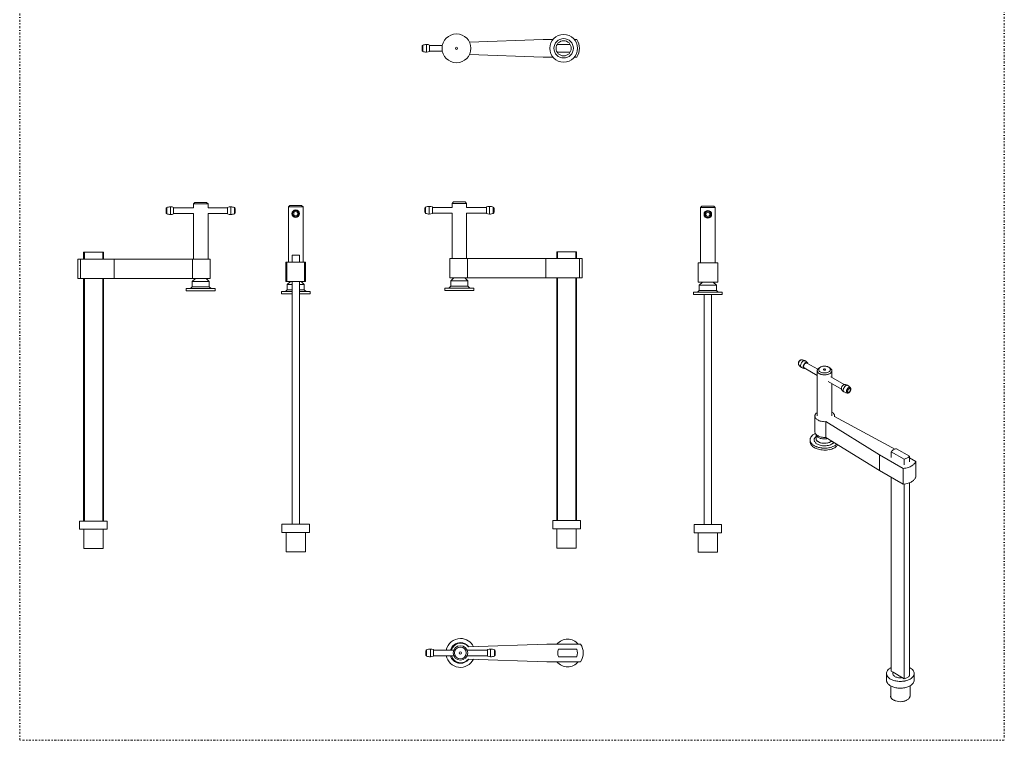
# Model space of a CAD drawing. Header units: millimetres. Extents: x -48 to 1376, y -71 to 1988.
# Tile 1 of 2: x -48 to 1376, y -71 to 971. Entities that reach past the tile are written whole.
import ezdxf

# ---------------------------------------------------------------- set-up
doc = ezdxf.new("R2010")
doc.units = ezdxf.units.MM
doc.header["$MEASUREMENT"] = 0
doc.linetypes.add('DASHEDDOT', pattern=[9.2, 3, -3, 0.2, -3])
for name, color, linetype, true_color in [('Default', 7, 'Continuous', 0xffffff), ('sichtbar', 7, 'Continuous', 0xffffff), ('Tangente', 7, 'Continuous', 0xffffff)]:
    doc.layers.add(name, color=color, linetype=linetype, true_color=true_color)

msp = doc.modelspace()

# ---------------------------------------------------------------- linework, layer by layer
at = {"layer": 'Default', "color": 7, "linetype": 'DASHEDDOT', "lineweight": 5, "true_color": 0xffffff}
for p, q in [((-48.2, -71.2), (-48.2, 1987.6)), ((1375.6, 1987.6), (1375.6, -71.2))]:
    msp.add_line(p, q, dxfattribs=at)
at = {"layer": 'Default', "color": 3, "linetype": 'DASHEDDOT', "lineweight": 5, "true_color": 0x00ff00}
msp.add_line((1375.6, -71.2), (-48.2, -71.2), dxfattribs=at)
at = {"layer": 'sichtbar', "color": 1, "linetype": 'Continuous', "lineweight": 5, "true_color": 0xff0000}
for p, q in [((602.2, 939), (708.7, 942.7)), ((708.7, 942.7), (723, 942.7)), ((753.9, 942.7), (757.3, 942.7)), ((533.6, 933), (533.6, 927)), ((544.6, 934.8), (544.6, 925.2)), ((563, 934), (544.6, 934)), ((563, 926), (544.6, 926)), ((728.8, 935.4), (748, 935.4)), ((708.7, 917.3), (602.2, 920.9)), ((723, 917.3), (708.7, 917.3)), ((748, 924.6), (728.8, 924.6)), ((757.3, 917.3), (753.9, 917.3)), ((163.4, 692.1), (163.4, 698.1)), ((174.4, 690.3), (174.4, 699.9)), ((174.4, 699.1), (203, 699.1)), ((203, 705.1), (205, 707.1)), ((203, 699.1), (203, 705.1)), ((203, 705.1), (213.5, 705.1)), ((205, 707.1), (213.5, 707.1)), ((213.5, 707.1), (222.1, 707.1)), ((213.5, 705.1), (224.1, 705.1)), ((224.1, 705.1), (222.1, 707.1)), ((224.1, 699.1), (224.1, 705.1)), ((224.1, 699.1), (252.4, 699.1)), ((252.4, 690.3), (252.4, 699.9)), ((263.4, 692.1), (263.4, 698.1)), ((340.5, 700.7), (342.5, 702.7)), ((340.5, 620.7), (340.5, 700.7)), ((340.5, 700.7), (361.5, 700.7)), ((342.5, 702.7), (359.5, 702.7)), ((361.5, 700.7), (359.5, 702.7)), ((361.5, 620.7), (361.5, 700.7)), ((537.7, 698.7), (537.7, 692.7)), ((548.7, 700.5), (548.7, 690.9)), ((577, 699.7), (548.7, 699.7)), ((577, 705.7), (579, 707.7)), ((577, 699.7), (577, 705.7)), ((577, 705.7), (598.1, 705.7)), ((579, 707.7), (596.1, 707.7)), ((598.1, 705.7), (596.1, 707.7)), ((598.1, 699.7), (598.1, 705.7)), ((626.7, 699.7), (598.1, 699.7)), ((626.7, 700.5), (626.7, 690.9)), ((637.7, 698.7), (637.7, 692.7)), ((936.4, 699.8), (938.4, 701.8)), ((936.4, 699.8), (957.5, 699.8)), ((936.4, 619.8), (936.4, 699.8)), ((938.4, 701.8), (955.5, 701.8)), ((957.5, 699.8), (955.5, 701.8)), ((957.5, 619.8), (957.5, 699.8)), ((174.4, 691.1), (203, 691.1)), ((203, 625.1), (203, 691.1)), ((224.1, 625.1), (224.1, 691.1)), ((224.1, 691.1), (252.4, 691.1)), ((577, 691.7), (548.7, 691.7)), ((577, 625.7), (577, 691.7)), ((598.1, 625.7), (598.1, 691.7)), ((626.7, 691.7), (598.1, 691.7)), ((44.2, 625.1), (44.2, 635.1)), ((44.2, 635.1), (45.3, 635.1)), ((45.3, 635.1), (71.8, 635.1)), ((45.3, 625.1), (45.3, 635.1)), ((71.8, 635.1), (72.9, 635.1)), ((71.8, 625.1), (71.8, 635.1)), ((72.9, 625.1), (72.9, 635.1)), ((345.7, 620.7), (345.7, 630.7)), ((345.7, 630.7), (356.4, 630.7)), ((356.4, 620.7), (356.4, 630.7)), ((728.3, 625.7), (728.3, 635.7)), ((728.3, 635.7), (729.3, 635.7)), ((729.3, 635.7), (755.8, 635.7)), ((729.3, 625.7), (729.3, 635.7)), ((755.8, 625.7), (755.8, 635.7)), ((755.8, 635.7), (756.9, 635.7)), ((756.9, 625.7), (756.9, 635.7)), ((35.8, 597.1), (35.8, 625.1)), ((35.8, 625.1), (39.7, 625.1)), ((39.7, 625.1), (88.3, 625.1)), ((39.7, 597.1), (39.7, 625.1)), ((88.3, 625.1), (201.9, 625.1)), ((88.3, 597.1), (88.3, 625.1)), ((201.9, 625.1), (227.3, 625.1)), ((201.9, 597.1), (201.9, 625.1)), ((227.3, 597.1), (227.3, 625.1)), ((336.8, 592.7), (336.8, 620.7)), ((336.8, 620.7), (338.3, 620.7)), ((338.3, 620.7), (363.7, 620.7)), ((338.3, 592.7), (338.3, 620.7)), ((363.7, 620.7), (365.3, 620.7)), ((363.7, 592.7), (363.7, 620.7)), ((365.3, 592.7), (365.3, 620.7)), ((573.8, 597.7), (573.8, 625.7)), ((573.8, 625.7), (599.2, 625.7)), ((599.2, 625.7), (712.8, 625.7)), ((599.2, 597.7), (599.2, 625.7)), ((712.8, 625.7), (761.4, 625.7)), ((712.8, 597.7), (712.8, 625.7)), ((761.4, 625.7), (765.3, 625.7)), ((761.4, 597.7), (761.4, 625.7)), ((765.3, 597.7), (765.3, 625.7)), ((932.7, 591.8), (932.7, 619.8)), ((932.7, 619.8), (961.2, 619.8)), ((961.2, 591.8), (961.2, 619.8)), ((35.8, 597.1), (39.7, 597.1)), ((39.7, 597.1), (88.3, 597.1)), ((44.2, 246.1), (44.2, 597.1)), ((45.3, 246.1), (45.3, 597.1)), ((71.8, 246.1), (71.8, 597.1)), ((72.9, 246.1), (72.9, 597.1)), ((88.3, 597.1), (201.9, 597.1)), ((198.6, 582.6), (201.2, 585.1)), ((201.2, 592.8), (205.8, 597.1)), ((201.2, 585.1), (201.2, 592.8)), ((201.2, 592.8), (213.5, 592.8)), ((201.2, 585.1), (213.5, 585.1)), ((201.9, 597.1), (227.3, 597.1)), ((213.5, 592.8), (225.9, 592.8)), ((213.5, 585.1), (225.9, 585.1)), ((225.9, 592.8), (221.3, 597.1)), ((225.9, 585.1), (225.9, 592.8)), ((228.5, 582.6), (225.9, 585.1)), ((336.8, 592.7), (338.3, 592.7)), ((338.3, 592.7), (363.7, 592.7)), ((338.7, 588.4), (343.3, 592.7)), ((338.7, 580.7), (338.7, 588.4)), ((338.7, 588.4), (345.7, 588.4)), ((345.7, 241.7), (345.7, 592.7)), ((356.4, 241.7), (356.4, 592.7)), ((356.4, 588.4), (363.3, 588.4)), ((363.3, 588.4), (358.7, 592.7)), ((363.3, 580.7), (363.3, 588.4)), ((363.7, 592.7), (365.3, 592.7)), ((572.6, 583.2), (575.3, 585.7)), ((573.8, 597.7), (599.2, 597.7)), ((575.3, 593.4), (579.8, 597.7)), ((575.3, 585.7), (575.3, 593.4)), ((575.3, 593.4), (599.9, 593.4)), ((575.3, 585.7), (599.9, 585.7)), ((599.9, 593.4), (595.3, 597.7)), ((599.2, 597.7), (712.8, 597.7)), ((599.9, 585.7), (599.9, 593.4)), ((602.6, 583.2), (599.9, 585.7)), ((712.8, 597.7), (761.4, 597.7)), ((728.3, 246.7), (728.3, 597.7)), ((729.3, 246.7), (729.3, 597.7)), ((755.8, 246.7), (755.8, 597.7)), ((756.9, 246.7), (756.9, 597.7)), ((761.4, 597.7), (765.3, 597.7)), ((932.7, 591.8), (961.2, 591.8)), ((934.6, 587.5), (939.2, 591.8)), ((934.6, 579.8), (934.6, 587.5)), ((934.6, 587.5), (959.3, 587.5)), ((959.3, 587.5), (954.7, 591.8)), ((959.3, 579.8), (959.3, 587.5)), ((192.7, 579.1), (192.7, 582.6)), ((192.7, 582.6), (213.5, 582.6)), ((192.7, 579.1), (213.5, 579.1)), ((213.5, 582.6), (234.4, 582.6)), ((213.5, 579.1), (234.4, 579.1)), ((234.4, 579.1), (234.4, 582.6)), ((330.2, 574.7), (330.2, 578.2)), ((330.2, 578.2), (345.7, 578.2)), ((330.2, 574.7), (345.7, 574.7)), ((336, 578.2), (338.7, 580.7)), ((338.7, 580.7), (345.7, 580.7)), ((356.4, 580.7), (363.3, 580.7)), ((356.4, 578.2), (371.9, 578.2)), ((356.4, 574.7), (371.9, 574.7)), ((366, 578.2), (363.3, 580.7)), ((371.9, 574.7), (371.9, 578.2)), ((566.7, 579.7), (566.7, 583.2)), ((566.7, 583.2), (608.4, 583.2)), ((566.7, 579.7), (608.4, 579.7)), ((608.4, 579.7), (608.4, 583.2)), ((926.1, 573.8), (926.1, 577.3)), ((926.1, 577.3), (967.8, 577.3)), ((926.1, 573.8), (967.8, 573.8)), ((932, 577.3), (934.6, 579.8)), ((934.6, 579.8), (959.3, 579.8)), ((941.6, 240.8), (941.6, 573.8)), ((952.3, 240.8), (952.3, 573.8)), ((961.9, 577.3), (959.3, 579.8)), ((967.8, 573.8), (967.8, 577.3)), ((1105.8, 465.7), (1090.2, 474.7)), ((1105.2, 456.8), (1086.2, 467.8)), ((1105.2, 398.2), (1105.2, 463.6)), ((1108.2, 467.9), (1109.6, 468.7)), ((1123.1, 467.9), (1121.7, 468.7)), ((1126.2, 453.9), (1126.2, 463.6)), ((1140, 436.7), (1120.8, 447.8)), ((1144, 443.6), (1124.8, 454.7)), ((1126.2, 398.2), (1126.2, 444.7)), ((1101.8, 375.2), (1101.8, 398.1)), ((1117.7, 389.9), (1195.2, 341.9)), ((1117.7, 367), (1117.7, 389.9)), ((1213.2, 352.3), (1130.1, 397.1)), ((1130.2, 397), (1130.2, 398.1)), ((1103.4, 365.6), (1103.4, 371.4)), ((1094.8, 360.7), (1094.8, 363.5)), ((1117.7, 367), (1195.2, 319.1)), ((1195.2, 341.9), (1229.6, 322.1)), ((1195.2, 319.1), (1195.2, 341.9)), ((1212.1, 346.4), (1230.9, 335.5)), ((1212.1, 338.2), (1212.1, 346.4)), ((1217.2, 350), (1213.2, 352.3)), ((1238.4, 339.9), (1219.7, 350.7)), ((1230.9, 327.4), (1230.9, 335.5)), ((1238.4, 331.7), (1238.4, 339.9)), ((1247.6, 332.4), (1238.4, 337.7)), ((1247.6, 309.6), (1247.6, 332.4)), ((1195.2, 319.1), (1229.6, 299.2)), ((1229.6, 299.2), (1229.6, 322.1)), ((1212.1, 28.7), (1212.1, 309.3)), ((1230.9, 17.9), (1230.9, 299.4)), ((1238.4, 22.3), (1238.4, 301.4)), ((38.5, 246.1), (78.5, 246.1)), ((38.5, 246.1), (38.5, 234.1)), ((78.5, 246.1), (78.5, 234.1)), ((722.6, 246.7), (722.6, 234.7)), ((722.6, 246.7), (762.6, 246.7)), ((762.6, 246.7), (762.6, 234.7)), ((38.5, 234.1), (78.5, 234.1)), ((44.5, 234.1), (44.5, 206.1)), ((72.5, 234.1), (72.5, 206.1)), ((331, 241.7), (331, 229.7)), ((331, 241.7), (351, 241.7)), ((331, 229.7), (351, 229.7)), ((337, 229.7), (337, 201.7)), ((351, 241.7), (371, 241.7)), ((351, 229.7), (371, 229.7)), ((365, 229.7), (365, 201.7)), ((371, 241.7), (371, 229.7)), ((722.6, 234.7), (762.6, 234.7)), ((728.6, 234.7), (728.6, 206.7)), ((756.6, 234.7), (756.6, 206.7)), ((926.9, 240.8), (926.9, 228.8)), ((926.9, 240.8), (966.9, 240.8)), ((926.9, 228.8), (966.9, 228.8)), ((932.9, 228.8), (932.9, 200.8)), ((960.9, 228.8), (960.9, 200.8)), ((966.9, 240.8), (966.9, 228.8)), ((44.5, 206.1), (72.5, 206.1)), ((337, 201.7), (351, 201.7)), ((351, 201.7), (365, 201.7)), ((728.6, 206.7), (756.6, 206.7)), ((932.9, 200.8), (960.9, 200.8)), ((539.2, 58.2), (539.2, 55.2)), ((550.2, 60), (550.2, 55.2)), ((579.4, 59.2), (550.2, 59.2)), ((628.2, 59.2), (598.8, 59.2)), ((714.3, 67.9), (600.7, 64)), ((628.2, 60), (628.2, 55.2)), ((639.2, 58.2), (639.2, 55.2)), ((763, 67.9), (714.3, 67.9)), ((757.4, 60.6), (730.8, 60.6)), ((539.2, 55.2), (539.2, 52.2)), ((550.2, 55.2), (550.2, 50.4)), ((579.4, 51.2), (550.2, 51.2)), ((628.2, 51.2), (598.8, 51.2)), ((600.7, 46.4), (714.3, 42.5)), ((628.2, 55.2), (628.2, 50.4)), ((639.2, 55.2), (639.2, 52.2)), ((730.8, 49.8), (757.4, 49.8)), ((714.3, 42.5), (763, 42.5)), ((1212.1, 28.7), (1214.7, 27.2)), ((1205.3, 25.5), (1205.3, 15.7)), ((1214.7, 27.2), (1228.3, 19.4)), ((1228.3, 19.4), (1230.9, 17.9)), ((1245.3, 25.5), (1245.3, 15.7)), ((1211.3, 7.5), (1211.3, -7.1)), ((1239.3, 7.5), (1239.3, -7.1))]:
    msp.add_line(p, q, dxfattribs=at)
for centre, radius in [((583.4, 930), 20.9), ((738.4, 930), 20), ((738.4, 930), 14), ((738.4, 930), 11), ((583.4, 930), 1.61), ((351, 690.7), 5.5), ((946.9, 689.8), 5.5), ((589.1, 55.2), 10.5), ((589.1, 55.2), 8.51), ((589.1, 55.2), 1.61)]:
    msp.add_circle(centre, radius, dxfattribs=at)
for centre, radius, start, end in [((738.4, 930), 22.7, 326.0525, 33.9475), ((535.2, 933), 1.6, 111.1187, 180), ((535.2, 927), 1.6, 180, 248.8813), ((540, 920.5), 15, 90, 111.1187), ((540, 920.5), 15, 72.254, 90), ((540, 939.5), 15, 248.8813, 270), ((540, 939.5), 15, 270, 287.746), ((165, 698.1), 1.6, 111.1187, 180), ((169.8, 685.6), 15, 90, 111.1187), ((169.8, 685.6), 15, 72.254, 90), ((257, 685.6), 15, 90, 107.746), ((257, 685.6), 15, 68.8813, 90), ((261.8, 698.1), 1.6, 0, 68.8813), ((539.3, 698.7), 1.6, 111.1187, 180), ((544.1, 686.2), 15, 90, 111.1187), ((544.1, 686.2), 15, 72.254, 90), ((631.3, 686.2), 15, 90, 107.746), ((631.3, 686.2), 15, 68.8813, 90), ((636.1, 698.7), 1.6, 0, 68.8813), ((165, 692.1), 1.6, 180, 248.8813), ((169.8, 704.6), 15, 248.8813, 270), ((169.8, 704.6), 15, 270, 287.746), ((257, 704.6), 15, 252.254, 270), ((257, 704.6), 15, 270, 291.1187), ((261.8, 692.1), 1.6, 291.1187, 0), ((539.3, 692.7), 1.6, 180, 248.8813), ((544.1, 705.2), 15, 248.8813, 270), ((544.1, 705.2), 15, 270, 287.746), ((631.3, 705.2), 15, 252.254, 270), ((631.3, 705.2), 15, 270, 291.1187), ((636.1, 692.7), 1.6, 291.1187, 360), ((1082.5, 473.9), 4.65, 170.0448, 181.7329), ((1081.7, 473.9), 3.87, 181.7329, 196.6552), ((1083.9, 473.6), 6.08, 159.8222, 170.0448), ((1080.9, 473.6), 3.02, 196.6552, 213.5642), ((1084.4, 473.4), 6.64, 150.6159, 159.8222), ((1087.8, 478.3), 11.4, 213.8152, 227.0433), ((1084.4, 473.4), 6.7, 141.4486, 150.6159), ((1084.1, 473.7), 6.21, 131.4164, 141.4486), ((1083.1, 474.8), 4.82, 120.0249, 131.4164), ((1088.1, 478.6), 11.8, 227.0433, 239.9983), ((1082.7, 475.5), 3.97, 104.3753, 120.0289), ((1082.5, 476.4), 3.03, 86.4363, 104.3753), ((1081.9, 468.1), 11.4, 72.9572, 86.1853), ((1091.3, 469.1), 6.52, 158.9341, 172.413), ((1089.7, 469.3), 4.86, 172.413, 188.0572), ((1081.8, 467.6), 11.8, 60.0021, 72.9572), ((1093.1, 468.4), 8.39, 147.0636, 158.9341), ((1090.3, 469.6), 4.93, 166.8979, 179.6982), ((1091.4, 469.3), 6.07, 155.3956, 166.8979), ((1092.2, 468.9), 6.99, 144.6753, 155.3956), ((1092.7, 468.6), 8.03, 134.9066, 147.0636), ((1091.8, 469.2), 6.51, 133.5504, 144.6753), ((1090.9, 470.5), 5.35, 119.9998, 134.9066), ((1090.4, 470.7), 4.39, 119.9998, 133.5504), ((1081.8, 467.6), 11.8, 49.1173, 59.9984), ((1090.1, 471.8), 3.88, 104.9771, 119.9998), ((1089.9, 471.6), 3.35, 108.1252, 119.9998), ((1089.5, 472.8), 2.08, 93.0188, 108.1252), ((1089.7, 473.5), 2.17, 84.836, 104.9771), ((1089.4, 473.2), 1.67, 77.445, 93.0188), ((1082, 467.9), 11.5, 38.0814, 49.1173), ((1089.5, 473.6), 1.34, 60.0002, 77.445), ((1089.7, 473.9), 1.71, 61.6295, 84.836), ((1089.7, 474), 1.66, 38.081, 61.6295), ((1089.5, 473.8), 1.98, 23.42, 38.081), ((1088.7, 473.4), 2.9, 11.3044, 23.42), ((1115.5, 456.8), 13.3, 96.3643, 103.5823), ((1115.7, 455.4), 14.8, 89.5154, 96.3643), ((1115.7, 455.4), 14.7, 82.6452, 89.5154), ((1115.9, 457.1), 13, 75.3468, 82.6452), ((1088.1, 478.6), 11.8, 240.0014, 250.8828), ((1088, 478.3), 11.5, 250.8828, 261.9191), ((1087.3, 469), 2.46, 188.0572, 210.1158), ((1086.7, 468.7), 1.79, 210.1158, 235.4375), ((1088.1, 469.6), 2.76, 179.6982, 196.8168), ((1087.4, 469.3), 1.98, 196.8168, 216.294), ((1086.6, 468.5), 1.64, 235.4375, 261.9195), ((1086.9, 469), 1.34, 216.294, 240.0002), ((1086.7, 468.9), 1.98, 261.9195, 276.5805), ((1086.6, 469.8), 2.9, 276.5805, 288.696), ((1108.7, 463.6), 3.51, 162.2119, 180), ((1108.7, 463.6), 3.51, 180, 196.1759), ((1109.6, 463.3), 4.44, 146.3972, 162.2119), ((1109.4, 463.8), 4.27, 196.1759, 210.8322), ((1110.2, 464.3), 5.15, 210.8322, 225.0009), ((1110.4, 462.7), 5.51, 131.645, 146.3972), ((1112.1, 466.2), 7.95, 225.0009, 236.3973), ((1112.7, 460.2), 8.83, 120.0005, 131.645), ((1110.2, 465.2), 3.08, 158.6855, 171.3918), ((1110, 465.2), 2.82, 171.3918, 184.6784), ((1110.1, 465.2), 2.9, 184.6784, 197.7313), ((1110.6, 465.4), 3.45, 197.7313, 209.6797), ((1110.8, 465), 3.67, 136.3467, 158.6855), ((1111.3, 465.8), 4.29, 209.6797, 230.0636), ((1113.2, 467.8), 9.86, 236.3973, 246.0632), ((1113.1, 462.8), 6.81, 120.0005, 136.3467), ((1113.7, 468.7), 8.04, 230.0636, 244.9171), ((1114.8, 471.5), 13.9, 246.0632, 254.208), ((1114.1, 461.1), 8.82, 111.1709, 120.0005), ((1114.9, 471.2), 10.8, 244.9171, 258.4929), ((1115.2, 458.2), 11.9, 103.5823, 111.1709), ((1115.4, 473.4), 15.8, 254.208, 262.356), ((1115.7, 475), 14.7, 258.4929, 270.1072), ((1115.7, 475.7), 18.2, 262.356, 269.9569), ((1114.6, 465.2), 0.587, 134.292, 180), ((1114.6, 465.2), 0.55, 180, 212.3831), ((1115, 465.5), 1.05, 212.3831, 235.6791), ((1115.4, 464.5), 1.66, 107.5865, 134.292), ((1115.4, 466), 1.66, 235.6791, 254.515), ((1115.6, 463.7), 2.41, 95.8578, 107.5865), ((1115.7, 467.1), 2.75, 254.515, 269.1399), ((1115.7, 463.3), 2.81, 85.0018, 95.8578), ((1115.7, 467.1), 2.79, 269.1399, 283.6306), ((1115.7, 475), 14.7, 270.1072, 281.1809), ((1115.7, 475.7), 18.2, 269.9569, 277.0737), ((1115.7, 463.5), 2.63, 73.7367, 85.0018), ((1115.9, 466.1), 1.78, 283.6306, 301.8124), ((1115.9, 464.4), 1.77, 60.0002, 73.7367), ((1116.2, 464.9), 1.17, 35.6574, 60.0002), ((1116.3, 465.5), 1.12, 301.8124, 325.7329), ((1116.7, 465.2), 0.557, 0, 35.6574), ((1116.7, 465.2), 0.554, 325.7329, 0), ((1115.9, 473.7), 16.1, 277.0737, 284.6337), ((1116.4, 471.4), 11, 281.1809, 293.9802), ((1116.2, 458.4), 11.7, 68.2226, 75.3468), ((1116.4, 471.9), 14.3, 284.6337, 293.2073), ((1117.3, 461.1), 8.76, 60.0002, 68.2226), ((1117.5, 468.9), 8.25, 293.9802, 309.5034), ((1118.3, 462.8), 6.77, 43.1862, 60.0002), ((1118.1, 467.9), 9.97, 293.2073, 303.4622), ((1120.1, 465.8), 4.26, 309.5034, 331.1862), ((1118.7, 460.2), 8.86, 48.7081, 60.0002), ((1120.6, 465), 3.6, 20.0627, 43.1862), ((1119.2, 466.3), 8.04, 303.4622, 314.2361), ((1121, 465.3), 3.18, 331.1862, 355.0612), ((1121.3, 465.2), 2.9, 355.0612, 20.0627), ((1120.8, 462.7), 5.6, 34.4945, 48.7081), ((1121.1, 464.4), 5.31, 314.2361, 327.5007), ((1121.7, 463.3), 4.5, 18.3157, 34.4945), ((1121.8, 463.8), 4.37, 327.5007, 342.8588), ((1122.7, 463.6), 3.51, 0, 18.3157), ((1122.7, 463.6), 3.51, 342.8588, 0), ((1148, 436.7), 8.16, 141.3391, 151.2657), ((1147.4, 437.2), 7.39, 131.6413, 141.3391), ((1145.9, 438.9), 5.13, 119.9998, 131.6413), ((1145.3, 440), 3.84, 103.8799, 119.9998), ((1144.8, 441.7), 2.08, 81.9195, 103.8799), ((1143.5, 432.4), 11.5, 70.8828, 81.9191), ((1143.4, 432.1), 11.8, 60.0014, 70.8828), ((1143.4, 432.1), 11.8, 47.0429, 59.9976), ((1146.9, 437.1), 6.96, 161.3449, 171.3073), ((1144.6, 437.5), 4.64, 171.3073, 183.5157), ((1143.5, 437.4), 3.5, 183.5157, 198.4732), ((1142.1, 437), 2.05, 198.4732, 218.081), ((1147.8, 436.8), 7.92, 151.2657, 161.3449), ((1149.5, 442.8), 11.5, 218.0814, 229.1177), ((1149.7, 443), 11.8, 229.1177, 239.9991), ((1149.7, 443.1), 11.8, 240.0021, 252.9572), ((1149.6, 442.6), 11.4, 252.9572, 266.1853), ((1149, 434.3), 3.04, 266.4182, 287.3164), ((1148.7, 435.5), 4.3, 287.3164, 304.8578), ((1148, 436.4), 5.39, 304.8578, 318.1483), ((1143.7, 432.4), 11.4, 33.8152, 47.0429), ((1147, 437.3), 6.77, 318.1483, 330.0002), ((1147, 437.3), 6.77, 330.0002, 341.8522), ((1150.6, 437.1), 3.04, 12.684, 33.5823), ((1148.3, 436.9), 5.39, 341.8522, 355.1427), ((1149.4, 436.8), 4.3, 355.1427, 12.684), ((1106.5, 398.1), 4.75, 163.8255, 180), ((1107.5, 397.8), 5.78, 149.1703, 163.8255), ((1108.5, 397.2), 6.96, 135.3366, 149.1703), ((1111.1, 394.6), 10.6, 124.1467, 135.3366), ((1120.2, 393.7), 11.7, 47.8488, 59.3168), ((1123.1, 396.9), 7.41, 33.4041, 47.8488), ((1124.3, 397.7), 5.99, 17.6711, 33.4041), ((1125.5, 398.1), 4.75, 0, 17.6711), ((1106.5, 398.1), 4.75, 180, 197.6696), ((1107.7, 398.4), 5.99, 197.6696, 213.4015), ((1108.9, 399.2), 7.39, 213.4015, 227.5297), ((1111.7, 402.3), 11.6, 227.5297, 238.8068), ((1113.2, 404.7), 14.4, 238.8068, 248.9018), ((1115.3, 410.2), 20.3, 248.9018, 257.4112), ((1115.8, 412.7), 22.8, 257.4112, 265.8193), ((1116, 414.6), 24.8, 265.8193, 273.8889), ((1125.3, 398.1), 4.87, 348.3521, 354.1358), ((1125.5, 398.1), 4.74, 354.1358, 0), ((1106.2, 361.1), 12.1, 127.3001, 142.4837), ((1111, 354.7), 20.1, 115.5234, 127.3001), ((1106.5, 375.2), 4.75, 180, 197.6696), ((1107.7, 375.6), 5.99, 197.6696, 213.4015), ((1108.9, 376.3), 7.39, 213.4015, 227.5297), ((1107.7, 371.9), 4.3, 186.9178, 205.4148), ((1111.7, 379.4), 11.6, 227.5297, 238.8068), ((1101.8, 363.5), 6.95, 169.8363, 180), ((1101.8, 363.5), 6.96, 180, 193.0355), ((1101.8, 360.7), 6.96, 180, 193.7997), ((1102.3, 363.4), 7.54, 160.0779, 169.8363), ((1102.7, 363.8), 7.93, 193.0355, 205.2423), ((1102.8, 360.9), 8.05, 193.7997, 206.6253), ((1102.9, 363.2), 8.16, 150.8302, 160.0779), ((1103.7, 364.2), 9.02, 205.2423, 217.3282), ((1103.9, 361.5), 9.28, 206.6253, 219.1983), ((1104.5, 362.3), 10, 142.4837, 150.8302), ((1106.5, 366.3), 12.5, 217.3282, 227.5931), ((1108.1, 368.1), 14.9, 227.5931, 236.4695), ((1106.1, 363.5), 5.37, 157.6942, 175.1837), ((1105.7, 363.5), 5.02, 175.1837, 193.2724), ((1106.2, 363.6), 5.54, 193.2724, 209.5568), ((1106.9, 363.2), 6.28, 142.2774, 157.6942), ((1108.2, 364.8), 7.83, 209.5568, 223.2442), ((1109.4, 361.2), 9.44, 129.7113, 142.2774), ((1109.7, 366.2), 9.89, 223.2442, 236.0649), ((1107.5, 365.6), 4.11, 180, 192.9715), ((1108, 365.7), 4.67, 192.9715, 205.1258), ((1109.2, 372.6), 6.02, 205.4148, 221.028), ((1108.6, 366), 5.32, 205.1258, 217.3558), ((1112.8, 370.8), 15.5, 236.0649, 246.305), ((1110.2, 367.2), 7.39, 217.3558, 227.7238), ((1110.5, 373.8), 7.77, 221.028, 235.4803), ((1111.2, 368.3), 8.83, 227.7238, 236.5364), ((1113.2, 381.9), 14.4, 238.8068, 248.9018), ((1113.4, 377.9), 12.7, 235.4803, 246.7523), ((1113.1, 371.1), 12.2, 236.5364, 244.0377), ((1114.1, 373.8), 18.7, 246.305, 255.2095), ((1113.9, 372.9), 14.2, 244.0377, 251.576), ((1115.3, 387.4), 20.3, 248.9018, 257.4112), ((1114.5, 380.7), 15.8, 246.7523, 256.958), ((1115.2, 376.6), 18.1, 251.576, 258.2421), ((1115.8, 389.8), 22.8, 257.4112, 265.8193), ((1115.6, 385.3), 20.5, 256.958, 265.9037), ((1115.7, 379), 20.5, 258.2421, 270.3163), ((1116, 391.8), 24.8, 265.8193, 273.8889), ((1115.7, 386.2), 21.4, 265.9037, 274.5395), ((1115.7, 378.8), 20.3, 270.3163, 282.4461), ((1115.8, 384.3), 19.5, 274.5395, 283.5974), ((1116, 378), 23.1, 279.1197, 287.5365), ((1116.2, 376.4), 17.9, 282.4461, 288.6598), ((1117.4, 372.9), 14.2, 288.6598, 295.6311), ((1117.9, 372.2), 17, 287.5365, 297.3427), ((1118.2, 371.2), 12.3, 295.6311, 303.467), ((1120.2, 368.2), 8.75, 303.467, 312.744), ((1119.3, 369.4), 13.8, 297.3427, 307.8578), ((1122.4, 365.4), 8.85, 307.8578, 321.0026), ((1123.5, 367.9), 14.6, 304.0802, 313.3947), ((1126.1, 362.4), 10.8, 314.1239, 325.7087), ((1107, 364), 13.2, 219.1983, 229.7399), ((1108.8, 366.1), 16, 229.7399, 239.3297), ((1111.2, 372.9), 20.6, 236.4695, 244.0173), ((1112.2, 371.9), 22.7, 239.3297, 247.377), ((1112.7, 375.9), 24, 244.0173, 251.4664), ((1113.6, 375.3), 26.4, 247.377, 254.8711), ((1114.8, 382.2), 30.6, 251.4664, 258.06), ((1115.3, 381.5), 32.8, 254.8711, 261.5897), ((1115.4, 384.8), 33.2, 258.06, 264.0347), ((1115.5, 379), 24.1, 255.2095, 263.0562), ((1115.6, 383.7), 35, 261.5897, 268.0928), ((1115.7, 387.6), 36.1, 264.0347, 269.7683), ((1115.7, 380.6), 25.7, 263.0562, 271.0471), ((1115.7, 384.7), 36.1, 268.0928, 274.4998), ((1115.7, 387.7), 36.2, 269.7683, 275.8304), ((1115.7, 380.1), 25.2, 271.0471, 279.1197), ((1115.8, 383.5), 34.8, 274.4998, 281.0147), ((1116, 384.7), 33.2, 275.8304, 282.1566), ((1116.8, 378.3), 29.6, 281.0147, 288.0894), ((1116.5, 382), 30.5, 282.1566, 288.7537), ((1117.9, 374.9), 26, 288.0894, 295.6336), ((1118.7, 375.8), 23.8, 288.7537, 296.2134), ((1121, 368.5), 18.9, 295.6336, 304.4933), ((1120.2, 372.7), 20.4, 296.2134, 304.0802), ((1122.8, 365.8), 15.6, 304.4933, 314.1239), ((1218.4, 341.7), 7.87, 130.8886, 143.7097), ((1221.1, 338.6), 12, 120.5099, 130.8886), ((1222.5, 336.3), 14.6, 111.4841, 120.5099), ((1224.4, 331.3), 20, 103.7574, 111.4841), ((1226.1, 354.9), 20, 283.7537, 291.48), ((1228.1, 350), 14.6, 291.48, 300.5051), ((1229.4, 347.7), 12, 300.5051, 310.8825), ((1232.1, 344.6), 7.87, 310.8825, 323.7019), ((1232.1, 341.8), 18.6, 302.0807, 310.0673), ((1235.4, 337.9), 13.5, 310.0673, 319.453), ((1236.9, 336.6), 11.5, 319.453, 329.6625), ((1239.2, 335.3), 8.84, 329.6625, 341.3079), ((1225.5, 359), 37.1, 276.4343, 282.1018), ((1226.6, 353.8), 31.8, 282.1018, 288.2242), ((1227.6, 350.6), 28.5, 288.2242, 294.6855), ((1230.4, 344.5), 21.8, 294.6855, 302.0807), ((1225.5, 336.1), 37.1, 276.4343, 282.1018), ((1226.6, 330.9), 31.8, 282.1018, 288.2242), ((1227.6, 327.8), 28.5, 288.2242, 294.6855), ((1230.4, 321.7), 21.8, 294.6855, 302.0807), ((1232.1, 319), 18.6, 302.0807, 310.0673), ((1235.4, 315.1), 13.5, 310.0673, 319.453), ((1236.9, 313.8), 11.5, 319.453, 329.6625), ((1239.2, 312.4), 8.84, 329.6625, 341.3079), ((589.1, 55.2), 20.9, 90, 168.944), ((589.1, 55.2), 20.9, 25.7174, 90), ((744.1, 55.2), 20, 39.42, 140.58), ((540.8, 58.2), 1.6, 111.1187, 180), ((545.7, 45.7), 15, 90, 111.1187), ((545.7, 45.7), 15, 72.254, 90), ((589.1, 55.2), 15, 90, 164.5231), ((589.6, 55.2), 14.2, 38.2128, 163.6963), ((589.1, 55.2), 15, 36.0551, 90), ((632.8, 45.7), 15, 90, 107.746), ((632.8, 45.7), 15, 68.8813, 90), ((637.6, 58.2), 1.6, 0, 68.8813), ((744.1, 55.2), 14.3, 157.9805, 202.0254), ((744.1, 55.2), 14.3, 337.9746, 22.0195), ((744.1, 55.2), 22.7, 326.0525, 33.9475), ((540.8, 52.2), 1.6, 180, 248.8813), ((545.7, 64.7), 15, 248.8813, 270), ((545.7, 64.7), 15, 270, 287.746), ((589.1, 55.2), 20.9, 191.056, 334.2828), ((589.1, 55.2), 15, 195.4769, 323.9452), ((589.6, 55.2), 14.2, 196.3644, 321.7153), ((632.8, 64.7), 15, 252.254, 270), ((632.8, 64.7), 15, 270, 291.1187), ((637.6, 52.2), 1.6, 291.1187, 360), ((744.1, 55.2), 20, 219.42, 320.58), ((1213.9, 24.8), 8.79, 143.6984, 160.6015), ((1215.9, 23.4), 11.2, 128.5846, 143.6984), ((1220.4, 17.7), 18.5, 116.815, 128.5846), ((1230.1, 17.7), 18.5, 51.5142, 63.1868), ((1234.6, 23.3), 11.3, 36.5538, 51.5142), ((1236.6, 24.8), 8.83, 19.5512, 36.5538), ((1212, 25.5), 6.69, 160.6015, 180), ((1211.9, 25.5), 6.67, 180, 191.7096), ((1211.9, 15.7), 6.67, 180, 191.7096), ((1212.7, 25.7), 7.42, 191.7096, 202.8093), ((1212.7, 15.9), 7.42, 191.7096, 202.8093), ((1213.4, 26), 8.26, 202.8093, 214.0962), ((1215.7, 27.5), 11, 214.0962, 223.8893), ((1217, 28.8), 12.8, 223.8893, 232.3672), ((1219.8, 32.4), 17.4, 232.3672, 239.6573), ((1221.2, 34.8), 20.1, 239.6573, 246.8745), ((1223.5, 40.3), 26.1, 246.8745, 253.2141), ((1217.9, 25.5), 3.67, 166.4847, 180), ((1218, 25.5), 3.68, 180, 199.1854), ((1218.5, 25.4), 4.22, 153.8877, 166.4847), ((1219, 25.9), 4.81, 199.1854, 215.9484), ((1220.1, 26.6), 6.1, 215.9484, 230.6728), ((1224.3, 42.9), 28.8, 253.2141, 258.8671), ((1222.5, 29.6), 9.9, 230.6728, 242.2244), ((1223.7, 31.9), 12.5, 242.2244, 253.1168), ((1225.1, 47), 33, 258.8671, 264.1533), ((1225.1, 36.5), 17.3, 253.1168, 262.3555), ((1225.3, 38), 18.8, 262.3555, 270.7834), ((1225.3, 37.7), 18.5, 270.7834, 279.2792), ((1225.4, 47.2), 33.2, 275.2034, 280.815), ((1226.1, 37.3), 20, 283.7537, 291.48), ((1226.2, 43), 28.9, 280.815, 286.831), ((1228.1, 32.3), 14.6, 291.48, 300.5051), ((1227, 40.3), 26.1, 286.831, 293.0018), ((1229.4, 30.1), 12, 300.5051, 310.8825), ((1229.3, 34.9), 20.3, 293.0018, 299.9998), ((1232.1, 26.9), 7.87, 310.8825, 323.7019), ((1231, 31.9), 16.8, 299.9998, 311.4016), ((1235.1, 27.3), 10.6, 311.4016, 325.7822), ((1236.8, 26.1), 8.52, 325.7822, 341.8485), ((1238.6, 25.5), 6.69, 0, 19.5512), ((1238.6, 25.5), 6.69, 341.8485, 0), ((1238.6, 15.7), 6.69, 341.8485, 0), ((1213.4, 16.2), 8.26, 202.8093, 214.0962), ((1215.7, 17.7), 11, 214.0962, 223.8893), ((1217, 19), 12.8, 223.8893, 232.3672), ((1219.8, 22.6), 17.4, 232.3672, 239.6573), ((1221.2, 25), 20.1, 239.6573, 246.8745), ((1223.5, 30.5), 26.1, 246.8745, 253.2141), ((1224.3, 33.1), 28.8, 253.2141, 258.8671), ((1225.1, 37.2), 33, 258.8671, 264.1533), ((1225.3, 48.2), 34.2, 264.1533, 269.6842), ((1225.3, 38.4), 34.2, 264.1533, 269.6842), ((1225.3, 48.4), 34.4, 269.6842, 275.2034), ((1225.3, 38.6), 34.4, 269.6842, 275.2034), ((1225.4, 37.4), 33.2, 275.2034, 280.815), ((1226.2, 33.2), 28.9, 280.815, 286.831), ((1227, 30.5), 26.1, 286.831, 293.0018), ((1229.3, 25.1), 20.3, 293.0018, 299.9998), ((1231, 22.1), 16.8, 299.9998, 311.4016), ((1235.1, 17.5), 10.6, 311.4016, 325.7822), ((1236.8, 16.3), 8.52, 325.7822, 341.8485), ((1215.9, -7.1), 4.67, 180, 192.1173), ((1216.5, -7), 5.23, 192.1173, 203.5618), ((1217, -6.8), 5.84, 203.5618, 214.4723), ((1218.6, -5.7), 7.71, 214.4723, 223.9673), ((1219.5, -4.8), 9.04, 223.9673, 232.7284), ((1221.5, -2.2), 12.3, 232.7284, 240.2235), ((1222.5, -0.5), 14.3, 240.2235, 247.1825), ((1224.1, 3.3), 18.4, 247.1825, 253.325), ((1226.5, 3.3), 18.4, 286.6347, 292.892), ((1228.1, -0.5), 14.2, 292.892, 299.9998), ((1229.3, -2.6), 11.8, 299.9998, 311.265), ((1232.1, -5.9), 7.47, 311.265, 325.4376), ((1233.3, -6.7), 5.99, 325.4376, 341.644), ((1234.6, -7.1), 4.68, 341.644, 0), ((1224.9, 6.1), 21.3, 253.325, 264.7151), ((1225.2, 9.2), 24.5, 264.7151, 275.3518), ((1225.3, 8), 23.2, 275.3518, 280.8029), ((1225.9, 5.1), 20.3, 280.8029, 286.6347)]:
    msp.add_arc(centre, radius, start, end, dxfattribs=at)
at = {"layer": 'Tangente', "color": 6, "linetype": 'Continuous', "lineweight": 5, "true_color": 0xff00ff}
for p, q in [((534.6, 934.5), (534.6, 925.5)), ((540, 935.5), (540, 924.5)), ((164.4, 690.6), (164.4, 699.6)), ((169.8, 689.6), (169.8, 700.6)), ((257, 689.6), (257, 700.6)), ((262.4, 690.6), (262.4, 699.6)), ((538.7, 700.2), (538.7, 691.2)), ((544.1, 701.2), (544.1, 690.2)), ((631.3, 701.2), (631.3, 690.2)), ((636.7, 700.2), (636.7, 691.2)), ((540.3, 59.7), (540.3, 55.2)), ((545.7, 60.7), (545.7, 55.2)), ((632.8, 60.7), (632.8, 55.2)), ((638.2, 59.7), (638.2, 55.2)), ((540.3, 55.2), (540.3, 50.7)), ((545.7, 55.2), (545.7, 49.7)), ((632.8, 55.2), (632.8, 49.7)), ((638.2, 55.2), (638.2, 50.7))]:
    msp.add_line(p, q, dxfattribs=at)
for centre, radius in [((351, 690.7), 4.49), ((351, 690.7), 3), ((946.9, 689.8), 4.49), ((946.9, 689.8), 3)]:
    msp.add_circle(centre, radius, dxfattribs=at)
for centre, radius, start, end in [((1084.7, 473.1), 6.79, 159.5828, 169.6661), ((1082.5, 473.5), 4.57, 169.6661, 181.9567), ((1081.4, 473.5), 3.48, 181.9567, 195.794), ((1080.1, 473.1), 2.06, 195.794, 213.8147), ((1085.4, 472.9), 7.58, 140.4433, 159.5802), ((1084.9, 473.3), 6.82, 131.1278, 140.4433), ((1083.5, 474.9), 4.79, 119.9998, 131.1278), ((1083, 475.8), 3.66, 105.4884, 119.9998), ((1087.8, 470.8), 6.74, 167.1394, 179.6337), ((1084.9, 470.8), 3.84, 179.6337, 196.2159), ((1089.4, 470.4), 8.34, 155.2203, 167.1394), ((1090.5, 469.9), 9.6, 144.114, 155.2203), ((1082.5, 477.4), 2.08, 86.1857, 105.4884), ((1089.9, 470.3), 8.87, 133.23, 144.114), ((1088, 472.4), 6.01, 119.9998, 133.23), ((1087.3, 473.6), 4.62, 108.4029, 119.9998), ((1086.7, 475.3), 2.89, 93.7241, 108.4029), ((1086.7, 475.8), 2.33, 77.8596, 93.7241), ((1086.8, 476.3), 1.84, 60.0002, 77.8596), ((1083.9, 470.5), 2.76, 196.2159, 215.903), ((1083.1, 470), 1.85, 215.903, 240.0002), ((1149.6, 436.8), 6.01, 119.9998, 133.23), ((1148.9, 438), 4.62, 108.4029, 119.9998), ((1148.3, 439.7), 2.89, 93.7241, 108.4029), ((1148.3, 440.3), 2.33, 77.8596, 93.7241), ((1148.4, 440.7), 1.84, 60.0002, 77.8596), ((1149.4, 435.2), 6.74, 167.1394, 179.6337), ((1146.5, 435.2), 3.84, 179.6337, 196.2159), ((1151, 434.9), 8.34, 155.2203, 167.1394), ((1145.5, 434.9), 2.76, 196.2159, 215.903), ((1144.7, 434.4), 1.85, 215.903, 240.0002), ((1152.1, 434.3), 9.6, 144.114, 155.2203), ((1151.5, 434.8), 8.87, 133.23, 144.114), ((1153.1, 433.4), 5.87, 160.0969, 174.2985), ((1151.5, 433.6), 4.26, 174.2985, 191.0237), ((1149.4, 433.1), 2.11, 191.0237, 214.8559), ((1155, 432.7), 7.86, 147.8371, 160.0969), ((1148.9, 432.8), 1.59, 214.8559, 240.5952), ((1149, 432.9), 1.61, 240.5952, 266.1857), ((1154.7, 432.9), 7.6, 135.3425, 147.8371), ((1151.9, 433.8), 2.91, 166.8478, 187.0507), ((1150.8, 433.6), 1.8, 187.0507, 211.2457), ((1154, 433.3), 5.08, 151.5958, 166.8478), ((1152.9, 434.6), 5.05, 119.9998, 135.3425), ((1150.1, 433.2), 1, 211.2457, 243.8943), ((1154.2, 433.2), 5.24, 137.4288, 151.5958), ((1150.1, 433.3), 1.07, 243.8943, 276.8949), ((1152.8, 434.4), 3.47, 119.9998, 137.4288), ((1150, 434.4), 2.21, 276.8949, 299.6644), ((1152.2, 435.9), 3.6, 103.9156, 119.9998), ((1152.2, 435.4), 2.26, 98.4476, 119.9998), ((1149.4, 435.5), 3.44, 299.6644, 317.1668), ((1151.8, 437.5), 1.95, 82.0148, 103.9156), ((1152.1, 436.6), 1.1, 67.3382, 98.4476), ((1148.1, 436.7), 5.23, 317.1668, 331.3405), ((1151.9, 437.9), 1.56, 57.654, 82.0148), ((1152.1, 436.7), 0.988, 32.431, 67.3382), ((1151.8, 437.8), 1.63, 33.8147, 57.654), ((1148.2, 436.6), 5.09, 331.3405, 346.5667), ((1151.4, 436.2), 1.79, 6.6595, 32.431), ((1150.3, 436.1), 2.94, 346.5667, 6.6595)]:
    msp.add_arc(centre, radius, start, end, dxfattribs=at)

doc.saveas('drawing.dxf')
